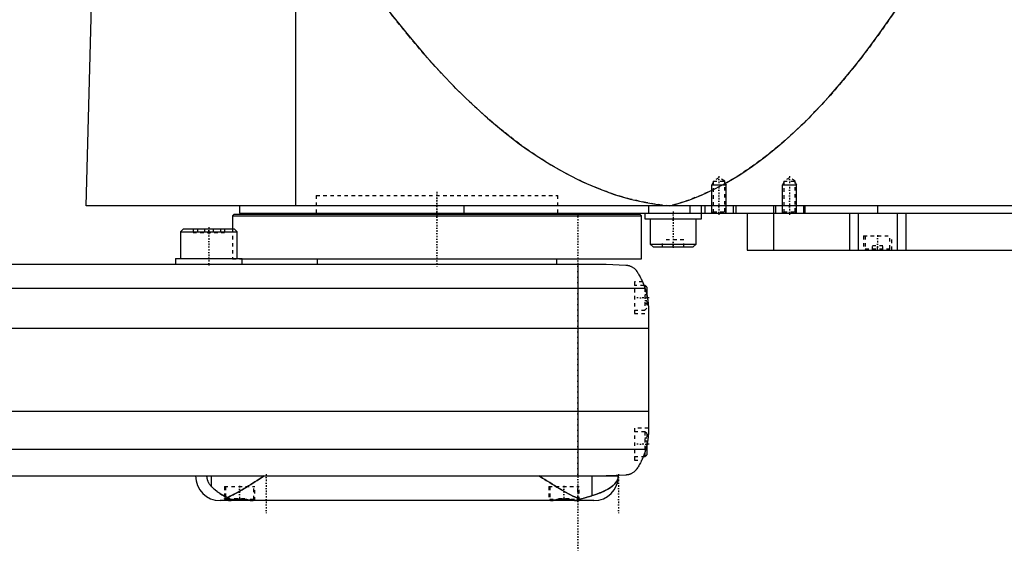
# Model space of a CAD drawing. Extents: x -139 to 702, y -139 to 487.
# Tile 3 of 7: x 282 to 561, y -81 to 69. Entities that reach past the tile are written whole.
import ezdxf

# ---------------------------------------------------------------- set-up
doc = ezdxf.new("R2010")
doc.units = 0
doc.linetypes.add('CENTER', pattern=[1.5, 0.45, -0.5, 0.05, -0.5])
doc.linetypes.add('DASHED', pattern=[2, 1, -1])
for name, color, linetype in [('AM_0', 7, 'CONTINUOUS'), ('AM_10', 7, 'CONTINUOUS'), ('AM_3', 7, 'DASHED'), ('AM_7', 7, 'CENTER')]:
    doc.layers.add(name, color=color, linetype=linetype)

msp = doc.modelspace()

# ---------------------------------------------------------------- linework, layer by layer
at = {"layer": 'AM_0', "color": 7, "linetype": 'CONTINUOUS'}
for p, q in [((360, 16.5), (360, 75.49)), ((300.5, 16.5), (302, 73.35)), ((702, 16.5), (300.5, 16.5)), ((342.5, 14.2), (342, 13.7)), ((342.5, 14.2), (457.5, 14.2)), ((344, 16.5), (344, 14.5)), ((344, 14.5), (698, 14.5)), ((365.75, 14.5), (365.75, 14.2)), ((407.66, 16.5), (407.66, 14.5)), ((434.25, 14.2), (434.25, 14.5)), ((458, 13.7), (457.5, 14.2)), ((459, 14.5), (459, 12.9)), ((460.01, 16.5), (460.01, 14.5)), ((471.73, 16.5), (471.73, 14.5)), ((475, 12.9), (475, 16.5)), ((476, 16.5), (476, 14.5)), ((484, 16.5), (484, 14.5)), ((484.75, 16.5), (484.75, 14.5)), ((488, 14.5), (488, 4)), ((495.5, 16.5), (495.5, 14.5)), ((495.51, 14.5), (495.51, 4)), ((496, 16.5), (496, 14.5)), ((504, 16.5), (504, 14.5)), ((504.35, 16.5), (504.35, 14.5)), ((517, 14.5), (517, 4)), ((519.48, 14.5), (519.48, 4)), ((525, 16.5), (525, 14.5)), ((530.52, 14.5), (530.52, 4)), ((533, 14.5), (533, 4)), ((342, 13.7), (342, 10)), ((342, 13.7), (458, 13.7)), ((458, 1.5), (458, 13.7)), ((459, 12.9), (475, 12.9)), ((460.5, 12.9), (460.5, 5.7)), ((473.5, 5.7), (473.5, 12.9)), ((328.08, 10), (327.28, 9.2)), ((327.28, 9.2), (327.28, 1.6)), ((327.28, 9.2), (343.28, 9.2)), ((328.08, 10), (342.48, 10)), ((343.28, 9.2), (342.48, 10)), ((343.28, 1.6), (343.28, 9.2)), ((460.5, 5.7), (461.3, 4.9)), ((460.5, 5.7), (473.5, 5.7)), ((472.7, 4.9), (473.5, 5.7)), ((461.3, 4.9), (472.7, 4.9)), ((488, 4), (684.3, 4)), ((-58, 0), (448, 0)), ((325.78, 1.6), (325.78, 0)), ((325.78, 1.6), (344.78, 1.6)), ((344.78, 1.5), (344.78, 1.6)), ((344.78, 0), (344.78, 1.5)), ((344.78, 1.5), (458, 1.5)), ((366, 1.5), (366, 0)), ((434, 0), (434, 1.5)), ((440, 0), (440, -60)), ((448, 0), (453.58, -0.25)), ((-69.01, -6.81), (459.01, -6.81)), ((459, -6), (458.72, -6)), ((459.5, -6.5), (459, -6)), ((459, -6), (459, -6.79)), ((459.5, -6.5), (459.5, -8.59)), ((460, -13.03), (460, -46.97)), ((-70, -18.16), (460, -18.16)), ((-70, -41.62), (460, -41.62)), ((-69.24, -52.43), (459.24, -52.43)), ((459.5, -51.41), (459.5, -54)), ((458.53, -54.5), (459, -54.5)), ((459, -53.21), (459, -54.5)), ((459, -54.5), (459.5, -54)), ((-58, -60), (451.5, -60)), ((336.02, -63.01), (336.02, -60)), ((443.98, -65.57), (443.98, -60)), ((453.58, -59.75), (448, -60)), ((444.5, -67), (338.5, -67)), ((340, -66.38), (340, -66.6)), ((340, -66.6), (340.4, -67)), ((340, -66.6), (341.02, -66.6)), ((347.6, -67), (347.61, -66.99)), ((432.39, -66.99), (432.4, -67)), ((439.6, -67), (439.66, -66.94))]:
    msp.add_line(p, q, dxfattribs=at)
for points in [[(385.14, 73.35, 0), (387.39, 70.43, 0), (391.88, 64.83, 0), (396.37, 59.53, 0), (398.61, 56.99, 0), (400.86, 54.53, 0), (405.35, 49.84, 0), (409.84, 45.46, 0), (414.33, 41.38, 0), (418.83, 37.61, 0), (423.32, 34.15, 0), (425.56, 32.53, 0), (427.81, 30.99, 0), (432.3, 28.14, 0), (436.8, 25.59, 0), (441.29, 23.35, 0), (445.78, 21.42, 0), (450.27, 19.79, 0), (452.52, 19.09, 0), (454.77, 18.47, 0), (459.26, 17.45, 0), (463.75, 16.74, 0), (466, 16.5, 0)], [(466, 16.5, 0), (467.81, 17, 0), (471.42, 18.17, 0), (475.04, 19.6, 0), (476.84, 20.41, 0), (478.65, 21.27, 0), (482.26, 23.19, 0), (485.88, 25.36, 0), (489.49, 27.78, 0), (493.11, 30.44, 0), (496.72, 33.35, 0), (498.53, 34.9, 0), (500.33, 36.51, 0), (503.95, 39.92, 0), (507.56, 43.57, 0), (511.17, 47.47, 0), (514.79, 51.62, 0), (518.4, 56.02, 0), (520.21, 58.31, 0), (522.01, 60.66, 0), (525.62, 65.55, 0), (529.24, 70.69, 0), (531.04, 73.35, 0)], [(453.58, -0.25, 0), (453.6, -0.25, 0), (453.63, -0.26, 0), (453.66, -0.26, 0), (453.67, -0.26, 0), (453.69, -0.26, 0), (453.72, -0.26, 0), (453.75, -0.27, 0), (453.77, -0.27, 0), (453.8, -0.27, 0), (453.83, -0.27, 0), (453.85, -0.28, 0), (453.86, -0.28, 0), (453.89, -0.28, 0), (453.92, -0.28, 0), (453.95, -0.29, 0), (453.98, -0.29, 0), (454.01, -0.3, 0), (454.02, -0.3, 0), (454.04, -0.3, 0), (454.06, -0.31, 0), (454.09, -0.31, 0), (454.11, -0.31, 0), (454.12, -0.32, 0), (454.15, -0.32, 0), (454.17, -0.33, 0), (454.19, -0.33, 0), (454.2, -0.33, 0), (454.23, -0.34, 0), (454.26, -0.34, 0), (454.28, -0.35, 0), (454.31, -0.35, 0), (454.34, -0.36, 0), (454.35, -0.36, 0), (454.36, -0.37, 0), (454.39, -0.37, 0), (454.41, -0.38, 0), (454.5, -0.4, 0), (454.65, -0.45, 0), (454.81, -0.51, 0), (454.96, -0.57, 0), (455.04, -0.6, 0), (455.12, -0.64, 0), (455.27, -0.72, 0), (455.43, -0.81, 0), (455.6, -0.91, 0), (455.76, -1.02, 0), (455.92, -1.15, 0), (456, -1.21, 0), (456.08, -1.29, 0), (456.24, -1.44, 0), (456.4, -1.6, 0), (456.48, -1.69, 0)], [(456.48, -1.69, 0), (456.55, -1.8, 0), (456.7, -2.02, 0), (456.85, -2.25, 0), (456.92, -2.37, 0), (457, -2.49, 0), (457.15, -2.74, 0), (457.3, -3, 0), (457.46, -3.27, 0), (457.61, -3.55, 0), (457.76, -3.83, 0), (457.83, -3.98, 0), (457.91, -4.12, 0), (458.05, -4.42, 0), (458.19, -4.72, 0), (458.33, -5.03, 0), (458.46, -5.34, 0), (458.59, -5.66, 0), (458.66, -5.83, 0), (458.72, -5.99, 0), (458.84, -6.32, 0), (458.95, -6.65, 0), (459.01, -6.81, 0)], [(458.32, -5, 0), (458.32, -5, 0), (458.32, -5.01, 0), (458.32, -5.02, 0), (458.33, -5.03, 0), (458.33, -5.04, 0), (458.34, -5.06, 0), (458.36, -5.09, 0), (458.37, -5.13, 0), (458.39, -5.18, 0), (458.42, -5.23, 0), (458.43, -5.26, 0), (458.44, -5.29, 0), (458.47, -5.35, 0), (458.49, -5.42, 0), (458.53, -5.49, 0), (458.56, -5.58, 0), (458.59, -5.66, 0), (458.61, -5.71, 0), (458.63, -5.75, 0), (458.66, -5.85, 0), (458.7, -5.95, 0), (458.72, -6, 0)], [(459.01, -6.81, 0), (459.06, -6.99, 0), (459.17, -7.33, 0), (459.27, -7.68, 0), (459.32, -7.85, 0), (459.36, -8.03, 0), (459.45, -8.37, 0), (459.53, -8.72, 0), (459.6, -9.07, 0), (459.67, -9.42, 0), (459.73, -9.77, 0), (459.76, -9.94, 0), (459.79, -10.12, 0), (459.83, -10.46, 0), (459.88, -10.81, 0), (459.91, -11.15, 0), (459.94, -11.5, 0), (459.96, -11.84, 0), (459.97, -12.01, 0), (459.98, -12.18, 0), (459.99, -12.52, 0), (460, -12.86, 0), (460, -13.03, 0)], [(459.5, -8.59, 0), (459.53, -8.72, 0), (459.59, -8.99, 0), (459.64, -9.26, 0), (459.67, -9.4, 0), (459.69, -9.53, 0), (459.74, -9.8, 0), (459.78, -10.07, 0), (459.82, -10.34, 0), (459.85, -10.62, 0), (459.88, -10.89, 0), (459.9, -11.02, 0), (459.91, -11.15, 0), (459.93, -11.42, 0), (459.95, -11.67, 0), (459.97, -11.91, 0), (459.98, -12.14, 0), (459.99, -12.36, 0), (459.99, -12.47, 0), (459.99, -12.57, 0), (460, -12.76, 0), (460, -12.94, 0), (460, -13.03, 0)], [(459.5, -8.59, 0), (459.53, -8.72, 0), (459.59, -8.99, 0), (459.64, -9.26, 0), (459.67, -9.4, 0), (459.69, -9.53, 0), (459.74, -9.8, 0), (459.78, -10.07, 0), (459.82, -10.34, 0), (459.85, -10.62, 0), (459.88, -10.89, 0), (459.9, -11.02, 0), (459.91, -11.15, 0), (459.93, -11.42, 0), (459.95, -11.67, 0), (459.97, -11.91, 0), (459.98, -12.14, 0), (459.99, -12.36, 0), (459.99, -12.47, 0), (459.99, -12.57, 0), (460, -12.76, 0), (460, -12.94, 0), (460, -13.03, 0)], [(460, -46.97, 0), (460, -47.12, 0), (459.99, -47.42, 0), (459.99, -47.73, 0), (459.98, -47.88, 0), (459.97, -48.03, 0), (459.95, -48.33, 0), (459.93, -48.63, 0), (459.9, -48.92, 0), (459.87, -49.22, 0), (459.84, -49.52, 0), (459.82, -49.68, 0), (459.79, -49.83, 0), (459.75, -50.13, 0), (459.7, -50.44, 0), (459.64, -50.74, 0), (459.58, -51.05, 0), (459.51, -51.35, 0), (459.48, -51.51, 0), (459.44, -51.66, 0), (459.37, -51.97, 0), (459.28, -52.27, 0), (459.24, -52.43, 0)], [(460, -46.97, 0), (460, -47.04, 0), (460, -47.19, 0), (460, -47.37, 0), (459.99, -47.46, 0), (459.99, -47.55, 0), (459.98, -47.75, 0), (459.98, -47.96, 0), (459.96, -48.18, 0), (459.95, -48.43, 0), (459.93, -48.68, 0), (459.91, -48.81, 0), (459.9, -48.95, 0), (459.87, -49.23, 0), (459.84, -49.51, 0), (459.8, -49.81, 0), (459.75, -50.1, 0), (459.7, -50.4, 0), (459.68, -50.54, 0), (459.65, -50.69, 0), (459.59, -50.98, 0), (459.53, -51.27, 0), (459.5, -51.41, 0)], [(460, -46.97, 0), (460, -47.04, 0), (460, -47.19, 0), (460, -47.37, 0), (459.99, -47.46, 0), (459.99, -47.55, 0), (459.98, -47.75, 0), (459.98, -47.96, 0), (459.96, -48.18, 0), (459.95, -48.43, 0), (459.93, -48.68, 0), (459.91, -48.81, 0), (459.9, -48.95, 0), (459.87, -49.23, 0), (459.84, -49.51, 0), (459.8, -49.81, 0), (459.75, -50.1, 0), (459.7, -50.4, 0), (459.68, -50.54, 0), (459.65, -50.69, 0), (459.59, -50.98, 0), (459.53, -51.27, 0), (459.5, -51.41, 0)], [(459.24, -52.43, 0), (459.18, -52.62, 0), (459.06, -53.02, 0), (458.94, -53.4, 0), (458.87, -53.6, 0), (458.8, -53.78, 0), (458.66, -54.16, 0), (458.52, -54.53, 0), (458.37, -54.89, 0), (458.21, -55.24, 0), (458.05, -55.58, 0), (457.97, -55.75, 0), (457.89, -55.91, 0), (457.72, -56.24, 0), (457.56, -56.55, 0), (457.39, -56.85, 0), (457.22, -57.14, 0), (457.05, -57.42, 0), (456.97, -57.56, 0), (456.88, -57.69, 0), (456.72, -57.95, 0), (456.55, -58.19, 0), (456.48, -58.31, 0)], [(458.53, -54.5, 0), (458.51, -54.55, 0), (458.47, -54.65, 0), (458.43, -54.75, 0), (458.41, -54.79, 0), (458.39, -54.84, 0), (458.35, -54.92, 0), (458.31, -55, 0), (458.28, -55.08, 0), (458.25, -55.15, 0), (458.22, -55.21, 0), (458.21, -55.24, 0), (458.2, -55.27, 0), (458.17, -55.32, 0), (458.15, -55.37, 0), (458.13, -55.4, 0), (458.12, -55.44, 0), (458.11, -55.46, 0), (458.1, -55.47, 0), (458.1, -55.48, 0), (458.09, -55.49, 0), (458.09, -55.5, 0), (458.09, -55.5, 0)], [(456.48, -58.31, 0), (456.4, -58.39, 0), (456.26, -58.55, 0), (456.11, -58.69, 0), (456.03, -58.76, 0), (455.95, -58.83, 0), (455.8, -58.95, 0), (455.65, -59.06, 0), (455.49, -59.16, 0), (455.34, -59.25, 0), (455.19, -59.33, 0), (455.11, -59.37, 0), (455.03, -59.4, 0), (454.88, -59.46, 0), (454.74, -59.52, 0), (454.58, -59.57, 0), (454.49, -59.6, 0), (454.46, -59.61, 0), (454.43, -59.61, 0), (454.42, -59.62, 0), (454.41, -59.62, 0), (454.38, -59.63, 0), (454.35, -59.64, 0), (454.32, -59.64, 0), (454.29, -59.65, 0), (454.26, -59.66, 0), (454.25, -59.66, 0), (454.24, -59.66, 0), (454.21, -59.67, 0), (454.18, -59.67, 0), (454.16, -59.68, 0), (454.15, -59.68, 0), (454.12, -59.69, 0), (454.08, -59.69, 0), (454.07, -59.69, 0), (454.05, -59.7, 0), (454.02, -59.7, 0), (453.99, -59.71, 0), (453.96, -59.71, 0), (453.93, -59.71, 0), (453.9, -59.72, 0), (453.88, -59.72, 0), (453.86, -59.72, 0), (453.83, -59.73, 0), (453.8, -59.73, 0), (453.76, -59.73, 0), (453.73, -59.74, 0), (453.7, -59.74, 0), (453.68, -59.74, 0), (453.66, -59.74, 0), (453.63, -59.74, 0), (453.6, -59.75, 0), (453.58, -59.75, 0)], [(334.66, -60, 0), (334.66, -60.02, 0), (334.66, -60.06, 0), (334.66, -60.1, 0), (334.66, -60.12, 0), (334.66, -60.14, 0), (334.66, -60.18, 0), (334.67, -60.22, 0), (334.67, -60.26, 0), (334.67, -60.3, 0), (334.68, -60.34, 0), (334.68, -60.36, 0), (334.68, -60.38, 0), (334.68, -60.42, 0), (334.69, -60.46, 0), (334.69, -60.5, 0), (334.7, -60.53, 0), (334.71, -60.57, 0), (334.71, -60.59, 0), (334.71, -60.61, 0), (334.72, -60.65, 0), (334.73, -60.69, 0), (334.73, -60.7, 0), (334.73, -60.72, 0), (334.74, -60.76, 0), (334.75, -60.8, 0), (334.75, -60.81, 0), (334.76, -60.83, 0), (334.77, -60.87, 0), (334.78, -60.9, 0), (334.79, -60.94, 0), (334.79, -60.97, 0), (334.8, -61.01, 0), (334.81, -61.02, 0), (334.81, -61.04, 0), (334.83, -61.07, 0), (334.84, -61.11, 0), (334.85, -61.14, 0), (334.86, -61.17, 0), (334.87, -61.2, 0), (334.87, -61.22, 0), (334.88, -61.24, 0), (334.89, -61.27, 0), (334.9, -61.3, 0), (334.95, -61.4, 0), (335.02, -61.58, 0), (335.11, -61.75, 0), (335.15, -61.83, 0), (335.19, -61.91, 0), (335.28, -62.06, 0), (335.37, -62.2, 0), (335.47, -62.34, 0), (335.56, -62.47, 0), (335.66, -62.6, 0), (335.71, -62.66, 0), (335.77, -62.72, 0), (335.87, -62.84, 0), (335.97, -62.95, 0), (336.02, -63.01, 0)], [(340.59, -66.1, 0), (340.84, -65.98, 0), (341.37, -65.74, 0), (341.91, -65.47, 0), (342.18, -65.33, 0), (342.46, -65.19, 0), (343.02, -64.89, 0), (343.59, -64.57, 0), (344.17, -64.24, 0), (344.76, -63.9, 0), (345.35, -63.55, 0), (345.65, -63.37, 0), (345.95, -63.19, 0), (346.55, -62.82, 0), (347.15, -62.45, 0), (347.75, -62.07, 0), (348.35, -61.69, 0), (348.95, -61.31, 0), (349.25, -61.12, 0), (349.55, -60.93, 0), (350.13, -60.56, 0), (350.71, -60.18, 0), (351, -60, 0)], [(429, -60, 0), (429.32, -60.21, 0), (429.97, -60.62, 0), (430.64, -61.05, 0), (430.97, -61.26, 0), (431.31, -61.47, 0), (431.98, -61.9, 0), (432.66, -62.33, 0), (433.33, -62.75, 0), (434.01, -63.16, 0), (434.68, -63.57, 0), (435.01, -63.77, 0), (435.35, -63.96, 0), (436, -64.34, 0), (436.65, -64.71, 0), (437.29, -65.06, 0), (437.91, -65.38, 0), (438.52, -65.69, 0), (438.82, -65.83, 0), (439.11, -65.96, 0), (439.69, -66.22, 0), (440.25, -66.44, 0), (440.54, -66.54, 0)], [(443.98, -65.57, 0), (444.41, -65.45, 0), (445.25, -65.18, 0), (446.04, -64.89, 0), (446.41, -64.75, 0), (446.78, -64.6, 0), (447.46, -64.29, 0), (448.09, -63.97, 0), (448.67, -63.63, 0), (449.2, -63.29, 0), (449.67, -62.94, 0), (449.89, -62.76, 0), (450.09, -62.58, 0), (450.46, -62.21, 0), (450.77, -61.84, 0), (451.03, -61.45, 0), (451.21, -61.1, 0), (451.32, -60.78, 0), (451.36, -60.64, 0), (451.37, -60.62, 0), (451.38, -60.57, 0), (451.39, -60.53, 0), (451.39, -60.51, 0), (451.39, -60.49, 0), (451.4, -60.45, 0), (451.41, -60.42, 0), (451.41, -60.38, 0), (451.42, -60.34, 0), (451.42, -60.31, 0), (451.42, -60.29, 0), (451.43, -60.28, 0), (451.43, -60.25, 0), (451.43, -60.21, 0), (451.43, -60.2, 0), (451.43, -60.19, 0), (451.43, -60.19, 0), (451.44, -60.18, 0), (451.44, -60.18, 0), (451.44, -60.18, 0), (451.44, -60.17, 0), (451.44, -60.16, 0), (451.44, -60.16, 0), (451.44, -60.15, 0), (451.44, -60.15, 0), (451.44, -60.15, 0), (451.44, -60.14, 0), (451.44, -60.14, 0), (451.44, -60.13, 0), (451.44, -60.13, 0), (451.44, -60.12, 0), (451.44, -60.12, 0), (451.44, -60.12, 0), (451.44, -60.11, 0), (451.44, -60.11, 0), (451.44, -60.11, 0), (451.44, -60.1, 0), (451.44, -60.1, 0), (451.44, -60.09, 0), (451.44, -60.09, 0), (451.44, -60.09, 0), (451.44, -60.08, 0), (451.44, -60.08, 0), (451.44, -60.07, 0), (451.44, -60.06, 0), (451.44, -60.06, 0), (451.44, -60.06, 0), (451.44, -60.05, 0), (451.44, -60.05, 0), (451.44, -60.04, 0), (451.44, -60.03, 0), (451.44, -60.03, 0), (451.44, -60.02, 0), (451.44, -60.02, 0), (451.44, -60.02, 0), (451.44, -60.01, 0), (451.44, -60, 0), (451.44, -60, 0)], [(336.02, -63.01, 0), (336.12, -63.1, 0), (336.31, -63.3, 0), (336.51, -63.5, 0), (336.62, -63.59, 0), (336.72, -63.69, 0), (336.94, -63.88, 0), (337.17, -64.07, 0), (337.41, -64.26, 0), (337.65, -64.45, 0), (337.91, -64.63, 0), (338.04, -64.72, 0), (338.17, -64.81, 0), (338.43, -64.99, 0), (338.71, -65.16, 0), (338.98, -65.32, 0), (339.26, -65.48, 0), (339.55, -65.63, 0), (339.7, -65.7, 0), (339.84, -65.77, 0), (340.14, -65.91, 0), (340.44, -66.04, 0), (340.59, -66.1, 0)], [(339.7, -66.44, 0), (339.7, -66.42, 0), (339.72, -66.4, 0), (339.75, -66.38, 0), (339.77, -66.38, 0), (339.79, -66.37, 0), (339.85, -66.37, 0), (339.92, -66.37, 0), (340.01, -66.38, 0), (340.11, -66.39, 0), (340.22, -66.41, 0), (340.28, -66.43, 0), (340.34, -66.44, 0), (340.48, -66.47, 0), (340.63, -66.51, 0), (340.79, -66.54, 0), (340.96, -66.59, 0), (341.14, -66.63, 0), (341.24, -66.65, 0), (341.33, -66.67, 0), (341.53, -66.72, 0), (341.74, -66.76, 0), (341.85, -66.78, 0)], [(340.16, -66.76, 0), (340.13, -66.75, 0), (340.08, -66.73, 0), (340.04, -66.71, 0), (340.02, -66.7, 0), (340, -66.69, 0), (339.96, -66.67, 0), (339.92, -66.65, 0), (339.89, -66.63, 0), (339.86, -66.61, 0), (339.83, -66.59, 0), (339.82, -66.58, 0), (339.8, -66.57, 0), (339.78, -66.55, 0), (339.76, -66.53, 0), (339.74, -66.52, 0), (339.73, -66.5, 0), (339.72, -66.48, 0), (339.71, -66.48, 0), (339.71, -66.47, 0), (339.7, -66.45, 0), (339.7, -66.44, 0), (339.7, -66.44, 0)], [(340.59, -66.1, 0), (340.62, -66.12, 0), (340.69, -66.17, 0), (340.75, -66.22, 0), (340.79, -66.25, 0), (340.82, -66.27, 0), (340.89, -66.31, 0), (340.96, -66.36, 0), (341.03, -66.4, 0), (341.1, -66.44, 0), (341.17, -66.48, 0), (341.2, -66.5, 0), (341.24, -66.52, 0), (341.31, -66.56, 0), (341.38, -66.59, 0), (341.45, -66.63, 0), (341.52, -66.66, 0), (341.59, -66.69, 0), (341.63, -66.7, 0), (341.67, -66.72, 0), (341.74, -66.75, 0), (341.81, -66.77, 0), (341.85, -66.78, 0)], [(341.85, -66.78, 0), (341.87, -66.78, 0), (341.93, -66.77, 0), (341.99, -66.76, 0), (342.02, -66.76, 0), (342.05, -66.76, 0), (342.1, -66.75, 0), (342.16, -66.74, 0), (342.22, -66.73, 0), (342.28, -66.73, 0), (342.34, -66.72, 0), (342.37, -66.71, 0), (342.4, -66.71, 0), (342.46, -66.7, 0), (342.52, -66.7, 0), (342.58, -66.69, 0), (342.65, -66.68, 0), (342.71, -66.68, 0), (342.74, -66.67, 0), (342.77, -66.67, 0), (342.83, -66.67, 0), (342.9, -66.66, 0), (342.93, -66.66, 0), (342.96, -66.65, 0), (343.02, -66.65, 0), (343.08, -66.64, 0), (343.12, -66.64, 0), (343.15, -66.64, 0), (343.21, -66.64, 0), (343.27, -66.63, 0), (343.34, -66.63, 0), (343.4, -66.63, 0), (343.47, -66.62, 0), (343.5, -66.62, 0), (343.53, -66.62, 0), (343.59, -66.62, 0), (343.65, -66.62, 0), (343.72, -66.61, 0), (343.78, -66.61, 0), (343.84, -66.61, 0), (343.87, -66.61, 0), (343.91, -66.61, 0), (343.97, -66.61, 0), (344.03, -66.61, 0), (344.09, -66.61, 0), (344.15, -66.61, 0), (344.22, -66.61, 0), (344.25, -66.61, 0), (344.28, -66.61, 0), (344.34, -66.62, 0), (344.41, -66.62, 0), (344.47, -66.62, 0), (344.53, -66.62, 0), (344.6, -66.63, 0), (344.63, -66.63, 0), (344.66, -66.63, 0), (344.72, -66.63, 0), (344.79, -66.64, 0), (344.85, -66.64, 0), (344.91, -66.64, 0), (344.98, -66.65, 0), (345.01, -66.65, 0), (345.04, -66.65, 0), (345.1, -66.66, 0), (345.16, -66.67, 0), (345.2, -66.67, 0), (345.23, -66.67, 0), (345.29, -66.68, 0), (345.35, -66.68, 0), (345.38, -66.69, 0), (345.41, -66.69, 0), (345.47, -66.7, 0), (345.54, -66.7, 0), (345.6, -66.71, 0), (345.66, -66.72, 0), (345.72, -66.73, 0), (345.75, -66.73, 0), (345.78, -66.73, 0), (345.84, -66.74, 0), (345.89, -66.75, 0), (345.95, -66.76, 0), (346.01, -66.76, 0), (346.07, -66.77, 0), (346.1, -66.78, 0), (346.12, -66.78, 0), (346.18, -66.79, 0), (346.24, -66.8, 0), (346.29, -66.81, 0), (346.34, -66.81, 0), (346.4, -66.82, 0), (346.42, -66.83, 0), (346.45, -66.83, 0), (346.5, -66.84, 0), (346.56, -66.85, 0), (346.61, -66.85, 0), (346.66, -66.86, 0), (346.71, -66.87, 0), (346.73, -66.87, 0), (346.76, -66.88, 0), (346.8, -66.89, 0), (346.85, -66.89, 0), (346.9, -66.9, 0), (346.94, -66.91, 0), (346.99, -66.91, 0), (347.01, -66.92, 0), (347.03, -66.92, 0), (347.08, -66.93, 0), (347.12, -66.93, 0), (347.14, -66.94, 0), (347.16, -66.94, 0), (347.2, -66.95, 0), (347.25, -66.95, 0), (347.27, -66.95, 0), (347.29, -66.96, 0), (347.33, -66.96, 0), (347.37, -66.97, 0), (347.41, -66.97, 0), (347.44, -66.98, 0), (347.48, -66.98, 0), (347.5, -66.98, 0), (347.52, -66.98, 0), (347.56, -66.99, 0), (347.59, -66.99, 0), (347.63, -66.99, 0), (347.66, -67, 0), (347.7, -67, 0), (347.71, -67, 0), (347.73, -67, 0), (347.76, -67, 0), (347.79, -67, 0), (347.81, -67, 0)], [(432.19, -67, 0), (432.21, -67, 0), (432.25, -67, 0), (432.29, -67, 0), (432.31, -67, 0), (432.33, -67, 0), (432.37, -66.99, 0), (432.42, -66.99, 0), (432.46, -66.99, 0), (432.51, -66.98, 0), (432.55, -66.98, 0), (432.58, -66.97, 0), (432.6, -66.97, 0), (432.65, -66.97, 0), (432.7, -66.96, 0), (432.75, -66.95, 0), (432.8, -66.95, 0), (432.85, -66.94, 0), (432.88, -66.93, 0), (432.9, -66.93, 0), (432.96, -66.92, 0), (433.01, -66.91, 0), (433.04, -66.91, 0), (433.06, -66.91, 0), (433.12, -66.9, 0), (433.18, -66.89, 0), (433.21, -66.88, 0), (433.24, -66.88, 0), (433.3, -66.87, 0), (433.36, -66.86, 0), (433.42, -66.85, 0), (433.48, -66.84, 0), (433.55, -66.83, 0), (433.58, -66.83, 0), (433.61, -66.82, 0), (433.68, -66.81, 0), (433.75, -66.8, 0), (433.82, -66.79, 0), (433.88, -66.78, 0), (433.95, -66.77, 0), (433.99, -66.76, 0), (434.02, -66.76, 0), (434.1, -66.75, 0), (434.17, -66.74, 0), (434.24, -66.73, 0), (434.31, -66.72, 0), (434.39, -66.71, 0), (434.42, -66.71, 0), (434.46, -66.7, 0), (434.54, -66.7, 0), (434.61, -66.69, 0), (434.69, -66.68, 0), (434.76, -66.67, 0), (434.84, -66.66, 0), (434.88, -66.66, 0), (434.92, -66.66, 0), (434.99, -66.65, 0), (435.07, -66.65, 0), (435.15, -66.64, 0), (435.23, -66.64, 0), (435.3, -66.63, 0), (435.34, -66.63, 0), (435.38, -66.63, 0), (435.46, -66.62, 0), (435.54, -66.62, 0), (435.58, -66.62, 0), (435.62, -66.62, 0), (435.69, -66.62, 0), (435.77, -66.61, 0), (435.81, -66.61, 0), (435.85, -66.61, 0), (435.92, -66.61, 0), (436, -66.61, 0), (436.08, -66.61, 0), (436.15, -66.61, 0), (436.23, -66.61, 0), (436.27, -66.61, 0), (436.31, -66.62, 0), (436.38, -66.62, 0), (436.46, -66.62, 0), (436.54, -66.62, 0), (436.62, -66.63, 0), (436.69, -66.63, 0), (436.73, -66.63, 0), (436.77, -66.64, 0), (436.85, -66.64, 0), (436.93, -66.65, 0), (437, -66.65, 0), (437.08, -66.66, 0), (437.16, -66.66, 0), (437.2, -66.67, 0), (437.24, -66.67, 0), (437.31, -66.68, 0), (437.39, -66.69, 0), (437.46, -66.7, 0), (437.54, -66.7, 0), (437.61, -66.71, 0), (437.65, -66.72, 0), (437.69, -66.72, 0), (437.76, -66.73, 0), (437.83, -66.74, 0), (437.9, -66.75, 0), (437.97, -66.76, 0), (438.05, -66.77, 0), (438.08, -66.77, 0), (438.12, -66.78, 0), (438.18, -66.79, 0), (438.25, -66.8, 0), (438.29, -66.8, 0), (438.32, -66.81, 0), (438.39, -66.82, 0), (438.45, -66.83, 0), (438.48, -66.84, 0), (438.51, -66.84, 0), (438.58, -66.85, 0), (438.64, -66.86, 0), (438.7, -66.87, 0), (438.76, -66.88, 0), (438.82, -66.89, 0), (438.85, -66.89, 0), (438.88, -66.9, 0), (438.93, -66.91, 0), (438.99, -66.91, 0), (439.04, -66.92, 0), (439.1, -66.93, 0), (439.15, -66.94, 0), (439.17, -66.94, 0), (439.2, -66.95, 0), (439.25, -66.95, 0), (439.3, -66.96, 0), (439.33, -66.96, 0)], [(439.33, -66.96, 0), (439.36, -66.96, 0), (439.43, -66.95, 0), (439.5, -66.93, 0), (439.53, -66.92, 0), (439.57, -66.92, 0), (439.64, -66.9, 0), (439.7, -66.88, 0), (439.77, -66.87, 0), (439.84, -66.84, 0), (439.91, -66.82, 0), (439.94, -66.81, 0), (439.97, -66.8, 0), (440.04, -66.78, 0), (440.11, -66.75, 0), (440.18, -66.72, 0), (440.24, -66.69, 0), (440.31, -66.66, 0), (440.34, -66.65, 0), (440.38, -66.63, 0), (440.44, -66.6, 0), (440.51, -66.56, 0), (440.54, -66.54, 0)], [(439.33, -66.96, 0), (439.38, -66.96, 0), (439.48, -66.95, 0), (439.57, -66.95, 0), (439.62, -66.95, 0), (439.66, -66.94, 0), (439.74, -66.94, 0), (439.82, -66.94, 0), (439.89, -66.94, 0), (439.96, -66.93, 0), (440.02, -66.93, 0), (440.05, -66.93, 0), (440.08, -66.93, 0), (440.13, -66.93, 0), (440.17, -66.94, 0), (440.21, -66.94, 0), (440.24, -66.94, 0), (440.26, -66.94, 0), (440.27, -66.95, 0), (440.28, -66.95, 0), (440.29, -66.95, 0), (440.3, -66.96, 0), (440.3, -66.96, 0)], [(440.3, -66.96, 0), (440.3, -66.96, 0), (440.3, -66.97, 0), (440.29, -66.97, 0), (440.29, -66.97, 0), (440.29, -66.97, 0), (440.28, -66.97, 0), (440.27, -66.98, 0), (440.26, -66.98, 0), (440.25, -66.98, 0), (440.24, -66.99, 0), (440.23, -66.99, 0), (440.22, -66.99, 0), (440.21, -66.99, 0), (440.19, -66.99, 0), (440.17, -66.99, 0), (440.15, -67, 0), (440.12, -67, 0), (440.11, -67, 0), (440.1, -67, 0), (440.07, -67, 0), (440.04, -67, 0), (440.03, -67, 0)], [(440.54, -66.54, 0), (440.65, -66.52, 0), (440.88, -66.46, 0), (441.1, -66.41, 0), (441.21, -66.38, 0), (441.32, -66.35, 0), (441.53, -66.3, 0), (441.74, -66.24, 0), (441.95, -66.18, 0), (442.15, -66.12, 0), (442.34, -66.07, 0), (442.44, -66.04, 0), (442.53, -66.01, 0), (442.72, -65.95, 0), (442.9, -65.9, 0), (443.08, -65.84, 0), (443.26, -65.79, 0), (443.42, -65.74, 0), (443.51, -65.71, 0), (443.59, -65.69, 0), (443.75, -65.64, 0), (443.9, -65.6, 0), (443.98, -65.57, 0)]]:
    msp.add_polyline3d(points, dxfattribs=at)
for centre, start, end in [((338.5, -60), 180, 270), ((444.5, -60), 270, 0)]:
    msp.add_arc(centre, 7, start, end, dxfattribs=at)
at = {"layer": 'AM_10', "color": 7, "linetype": 'CONTINUOUS'}
for p, q in [((478.38, 23.16), (478, 22.5)), ((478, 14.5), (478, 22.5)), ((478, 22.5), (482, 22.5)), ((481.62, 23.16), (482, 22.5)), ((482, 14.5), (482, 22.5)), ((498.38, 23.16), (498, 22.5)), ((498, 14.5), (498, 22.5)), ((498, 22.5), (502, 22.5)), ((501.62, 23.16), (502, 22.5)), ((502, 14.5), (502, 22.5))]:
    msp.add_line(p, q, dxfattribs=at)
at = {"layer": 'AM_3', "color": 6, "linetype": 'DASHED'}
for p, q in [((480, 24.5), (478.38, 23.56)), ((478.38, 23.56), (478.38, 14.88)), ((478.38, 23.56), (481.62, 23.56)), ((481.62, 23.56), (480, 24.5)), ((481.62, 14.88), (481.62, 23.56)), ((500, 24.5), (498.38, 23.56)), ((498.38, 23.56), (498.38, 14.88)), ((498.38, 23.56), (501.62, 23.56)), ((501.62, 23.56), (500, 24.5)), ((501.62, 14.88), (501.62, 23.56)), ((365.75, 19.5), (365.75, 14.5)), ((365.75, 19.5), (434.25, 19.5)), ((434.25, 14.5), (434.25, 19.5)), ((478.38, 14.88), (478, 14.5)), ((478.38, 14.88), (481.62, 14.88)), ((482, 14.5), (481.62, 14.88)), ((498.38, 14.88), (498, 14.5)), ((498.38, 14.88), (501.62, 14.88)), ((502, 14.5), (501.62, 14.88)), ((327.28, 9.2), (327.56, 9.2)), ((328.08, 10), (328.33, 10)), ((330.82, 10), (330.82, 9)), ((330.82, 9), (339.74, 9)), ((332.02, 10), (332.02, 9)), ((334.09, 10), (334.09, 9)), ((336.48, 10), (336.48, 9)), ((338.55, 10), (338.55, 9)), ((339.74, 10), (339.74, 9)), ((342, 10), (342, 1.5)), ((464, 4.9), (464, 6.9)), ((470, 6.9), (464, 6.9)), ((467, 4.9), (467, 6.9)), ((470, 4.9), (470, 6.9)), ((521, 8), (521, 4)), ((521, 8), (529, 8)), ((521.5, 8), (521.5, 4.4)), ((528.5, 4.4), (528.5, 8)), ((529, 4), (529, 8)), ((521.5, 4.4), (521.9, 4)), ((521.5, 4.4), (528.5, 4.4)), ((523.5, 4), (523.5, 5.25)), ((526.5, 5.25), (523.5, 5.25)), ((525, 4), (525, 5.25)), ((526.5, 4), (526.5, 5.25)), ((528.1, 4), (528.5, 4.4)), ((342, 1.5), (344.78, 1.5)), ((343.31, 1.6), (343.31, 1.5)), ((458.32, -5), (456, -5)), ((456, -5), (456, -14)), ((458.72, -6), (456, -6)), ((459, -6.79), (459, -13)), ((459.5, -7.77), (459, -7.77)), ((459.5, -8.63), (459, -8.63)), ((459.5, -10.37), (459, -10.37)), ((459.5, -8.59), (459.5, -12.5)), ((456, -13), (459, -13)), ((459.5, -11.23), (459, -11.23)), ((459, -13), (459.5, -12.5)), ((456, -14), (460, -14)), ((460, -46.5), (456, -46.5)), ((456, -46.5), (456, -55.5)), ((459, -47.5), (456, -47.5)), ((459.5, -48), (459, -47.5)), ((459, -47.5), (459, -53.21)), ((459.5, -49.27), (459, -49.27)), ((459.5, -50.13), (459, -50.13)), ((459.5, -48), (459.5, -51.41)), ((459.5, -51.87), (459, -51.87)), ((459.5, -52.73), (459, -52.73)), ((456, -54.5), (458.53, -54.5)), ((456, -55.5), (458.09, -55.5)), ((339.7, -63), (339.7, -66.44)), ((339.7, -63), (348.3, -63)), ((340, -63), (340, -66.38)), ((348, -66.6), (348, -63)), ((348.3, -67), (348.3, -63)), ((431.7, -63), (431.7, -67)), ((431.7, -63), (440.3, -63)), ((432, -63), (432, -66.6)), ((440, -66.6), (440, -63)), ((440.3, -66.96), (440.3, -63)), ((341.02, -66.6), (348, -66.6)), ((342.5, -67), (342.5, -66.5)), ((345.5, -66.5), (342.5, -66.5)), ((344, -67), (344, -66.5)), ((345.5, -67), (345.5, -66.5)), ((347.61, -66.99), (348, -66.6)), ((432, -66.6), (432.39, -66.99)), ((432, -66.6), (440, -66.6)), ((439.6, -67), (432.4, -67)), ((434.5, -67), (434.5, -66.5)), ((437.5, -66.5), (434.5, -66.5)), ((436, -67), (436, -66.5)), ((437.5, -67), (437.5, -66.5)), ((439.66, -66.94), (440, -66.6))]:
    msp.add_line(p, q, dxfattribs=at)
for points in [[(466, 16.5, 0), (463.75, 16.74, 0), (459.26, 17.45, 0), (454.77, 18.47, 0), (452.52, 19.09, 0), (450.27, 19.79, 0), (445.78, 21.42, 0), (441.29, 23.35, 0), (436.8, 25.59, 0), (432.3, 28.14, 0), (427.81, 30.99, 0), (425.56, 32.53, 0), (423.32, 34.15, 0), (418.83, 37.61, 0), (414.33, 41.38, 0), (409.84, 45.46, 0), (405.35, 49.84, 0), (400.86, 54.53, 0), (398.61, 56.99, 0), (396.37, 59.53, 0), (391.88, 64.83, 0), (387.39, 70.43, 0), (385.14, 73.35, 0)], [(531.04, 73.35, 0), (529.24, 70.69, 0), (525.62, 65.55, 0), (522.01, 60.66, 0), (520.21, 58.31, 0), (518.4, 56.02, 0), (514.79, 51.62, 0), (511.17, 47.47, 0), (507.56, 43.57, 0), (503.95, 39.92, 0), (500.33, 36.51, 0), (498.53, 34.9, 0), (496.72, 33.35, 0), (493.11, 30.44, 0), (489.49, 27.78, 0), (485.88, 25.36, 0), (482.26, 23.19, 0), (478.65, 21.27, 0), (476.84, 20.41, 0), (475.04, 19.6, 0), (471.42, 18.17, 0), (467.81, 17, 0), (466, 16.5, 0)], [(458.72, -6, 0), (458.74, -6.04, 0), (458.77, -6.12, 0), (458.8, -6.2, 0), (458.81, -6.24, 0), (458.83, -6.28, 0), (458.86, -6.37, 0), (458.89, -6.46, 0), (458.92, -6.55, 0), (458.95, -6.64, 0), (458.98, -6.74, 0), (459, -6.79, 0), (459.02, -6.84, 0), (459.05, -6.94, 0), (459.08, -7.04, 0), (459.11, -7.15, 0), (459.15, -7.26, 0), (459.18, -7.37, 0), (459.2, -7.42, 0), (459.21, -7.48, 0), (459.25, -7.59, 0), (459.28, -7.71, 0), (459.29, -7.77, 0)], [(458.72, -6, 0), (458.74, -6.05, 0), (458.78, -6.16, 0), (458.82, -6.28, 0), (458.85, -6.34, 0), (458.87, -6.39, 0), (458.91, -6.52, 0), (458.95, -6.65, 0), (459, -6.78, 0), (459.04, -6.92, 0), (459.09, -7.06, 0), (459.11, -7.13, 0), (459.13, -7.21, 0), (459.18, -7.36, 0), (459.22, -7.52, 0), (459.27, -7.67, 0), (459.31, -7.84, 0), (459.36, -8, 0), (459.38, -8.08, 0), (459.4, -8.17, 0), (459.44, -8.33, 0), (459.48, -8.5, 0), (459.5, -8.59, 0)], [(459.29, -7.77, 0), (459.33, -7.9, 0), (459.4, -8.17, 0), (459.47, -8.45, 0), (459.5, -8.59, 0)], [(459.15, -52.73, 0), (459.13, -52.79, 0), (459.1, -52.91, 0), (459.06, -53.02, 0), (459.04, -53.08, 0), (459.03, -53.13, 0), (458.99, -53.24, 0), (458.95, -53.35, 0), (458.92, -53.46, 0), (458.88, -53.56, 0), (458.85, -53.66, 0), (458.83, -53.71, 0), (458.81, -53.76, 0), (458.78, -53.86, 0), (458.74, -53.95, 0), (458.71, -54.04, 0), (458.67, -54.13, 0), (458.64, -54.22, 0), (458.62, -54.26, 0), (458.61, -54.3, 0), (458.58, -54.38, 0), (458.54, -54.46, 0), (458.53, -54.5, 0)], [(459.5, -51.41, 0), (459.49, -51.45, 0), (459.47, -51.52, 0), (459.46, -51.6, 0), (459.45, -51.64, 0), (459.44, -51.67, 0), (459.42, -51.75, 0), (459.4, -51.82, 0), (459.38, -51.9, 0), (459.36, -51.97, 0), (459.35, -52.04, 0), (459.34, -52.08, 0), (459.33, -52.12, 0), (459.31, -52.19, 0), (459.29, -52.26, 0), (459.27, -52.34, 0), (459.25, -52.41, 0), (459.22, -52.48, 0), (459.21, -52.52, 0), (459.2, -52.55, 0), (459.18, -52.63, 0), (459.16, -52.7, 0), (459.15, -52.73, 0)], [(351, -60, 0), (350.71, -60.18, 0), (350.13, -60.56, 0), (349.55, -60.93, 0), (349.25, -61.12, 0), (348.95, -61.31, 0), (348.35, -61.69, 0), (347.75, -62.07, 0), (347.15, -62.45, 0), (346.55, -62.82, 0), (345.95, -63.19, 0), (345.65, -63.37, 0), (345.35, -63.55, 0), (344.76, -63.9, 0), (344.17, -64.24, 0), (343.59, -64.57, 0), (343.02, -64.89, 0), (342.46, -65.19, 0), (342.18, -65.33, 0), (341.91, -65.47, 0), (341.37, -65.74, 0), (340.84, -65.98, 0), (340.59, -66.1, 0)], [(440.54, -66.54, 0), (440.25, -66.44, 0), (439.69, -66.22, 0), (439.11, -65.96, 0), (438.82, -65.83, 0), (438.52, -65.69, 0), (437.91, -65.38, 0), (437.29, -65.06, 0), (436.65, -64.71, 0), (436, -64.34, 0), (435.35, -63.96, 0), (435.01, -63.77, 0), (434.68, -63.57, 0), (434.01, -63.16, 0), (433.33, -62.75, 0), (432.66, -62.33, 0), (431.98, -61.9, 0), (431.31, -61.47, 0), (430.97, -61.26, 0), (430.64, -61.05, 0), (429.97, -60.62, 0), (429.32, -60.21, 0), (429, -60, 0)], [(451.44, -60, 0), (451.44, -60, 0), (451.44, -60, 0), (451.44, -60.01, 0), (451.44, -60.01, 0), (451.44, -60.01, 0), (451.44, -60.01, 0), (451.44, -60.01, 0), (451.44, -60.01, 0), (451.44, -60.02, 0), (451.44, -60.02, 0), (451.44, -60.02, 0), (451.44, -60.02, 0), (451.44, -60.02, 0), (451.44, -60.02, 0), (451.44, -60.03, 0), (451.44, -60.03, 0), (451.44, -60.03, 0), (451.44, -60.03, 0), (451.44, -60.03, 0), (451.44, -60.03, 0), (451.44, -60.04, 0), (451.44, -60.04, 0), (451.44, -60.04, 0), (451.44, -60.04, 0), (451.44, -60.04, 0), (451.44, -60.04, 0), (451.44, -60.04, 0), (451.44, -60.04, 0), (451.44, -60.05, 0), (451.44, -60.05, 0), (451.44, -60.05, 0), (451.44, -60.05, 0), (451.44, -60.05, 0), (451.44, -60.05, 0), (451.44, -60.06, 0), (451.44, -60.06, 0), (451.44, -60.06, 0), (451.44, -60.08, 0), (451.44, -60.09, 0), (451.44, -60.1, 0), (451.44, -60.1, 0), (451.44, -60.11, 0), (451.44, -60.12, 0), (451.44, -60.13, 0), (451.44, -60.13, 0), (451.44, -60.14, 0), (451.44, -60.15, 0), (451.44, -60.16, 0), (451.44, -60.16, 0), (451.44, -60.17, 0), (451.44, -60.18, 0), (451.44, -60.18, 0), (451.43, -60.19, 0), (451.43, -60.19, 0), (451.43, -60.2, 0), (451.43, -60.2, 0), (451.43, -60.21, 0), (451.43, -60.21, 0), (451.43, -60.22, 0), (451.43, -60.24, 0), (451.43, -60.28, 0), (451.42, -60.32, 0), (451.42, -60.36, 0), (451.41, -60.39, 0), (451.41, -60.41, 0), (451.41, -60.43, 0), (451.4, -60.46, 0), (451.39, -60.5, 0), (451.36, -60.63, 0), (451.33, -60.74, 0), (451.3, -60.86, 0), (451.21, -61.09, 0), (451.08, -61.35, 0), (450.9, -61.65, 0), (450.67, -61.97, 0), (450.36, -62.32, 0), (450.17, -62.51, 0), (449.97, -62.7, 0), (449.49, -63.08, 0), (448.95, -63.46, 0), (448.35, -63.82, 0), (447.69, -64.17, 0), (446.97, -64.51, 0), (446.59, -64.67, 0), (446.19, -64.83, 0), (445.35, -65.14, 0), (444.45, -65.43, 0), (443.98, -65.57, 0)], [(340.59, -66.1, 0), (340.43, -66.03, 0), (340.11, -65.89, 0), (339.8, -65.75, 0), (339.65, -65.68, 0), (339.5, -65.6, 0), (339.21, -65.44, 0), (338.92, -65.28, 0), (338.64, -65.12, 0), (338.37, -64.95, 0), (338.11, -64.78, 0), (337.98, -64.69, 0), (337.86, -64.6, 0), (337.61, -64.42, 0), (337.37, -64.24, 0), (337.14, -64.05, 0), (336.92, -63.86, 0), (336.71, -63.68, 0), (336.6, -63.58, 0), (336.5, -63.49, 0), (336.3, -63.29, 0), (336.11, -63.1, 0), (336.02, -63.01, 0)], [(341.85, -66.78, 0), (341.74, -66.76, 0), (341.53, -66.72, 0), (341.33, -66.67, 0), (341.24, -66.65, 0), (341.14, -66.63, 0), (340.96, -66.59, 0), (340.79, -66.54, 0), (340.63, -66.51, 0), (340.48, -66.47, 0), (340.34, -66.44, 0), (340.28, -66.43, 0), (340.22, -66.41, 0), (340.11, -66.39, 0), (340.01, -66.38, 0), (339.92, -66.37, 0), (339.85, -66.37, 0), (339.79, -66.37, 0), (339.77, -66.38, 0), (339.75, -66.38, 0), (339.72, -66.4, 0), (339.7, -66.42, 0), (339.7, -66.44, 0)], [(339.7, -66.44, 0), (339.7, -66.45, 0), (339.71, -66.48, 0), (339.74, -66.51, 0), (339.76, -66.53, 0), (339.78, -66.55, 0), (339.83, -66.59, 0), (339.89, -66.63, 0), (339.97, -66.67, 0), (340.06, -66.72, 0), (340.16, -66.76, 0), (340.21, -66.78, 0), (340.27, -66.8, 0), (340.39, -66.84, 0), (340.52, -66.87, 0), (340.67, -66.91, 0), (340.82, -66.94, 0), (340.98, -66.96, 0), (341.07, -66.97, 0), (341.16, -66.98, 0), (341.34, -66.99, 0), (341.53, -67, 0), (341.63, -67, 0)], [(341.63, -67, 0), (341.58, -67, 0), (341.48, -67, 0), (341.37, -66.99, 0), (341.33, -66.99, 0), (341.28, -66.99, 0), (341.18, -66.98, 0), (341.09, -66.97, 0), (341, -66.96, 0), (340.91, -66.95, 0), (340.82, -66.94, 0), (340.78, -66.93, 0), (340.74, -66.92, 0), (340.66, -66.9, 0), (340.58, -66.89, 0), (340.51, -66.87, 0), (340.44, -66.85, 0), (340.37, -66.83, 0), (340.34, -66.82, 0), (340.31, -66.81, 0), (340.24, -66.79, 0), (340.18, -66.77, 0), (340.16, -66.76, 0)], [(341.85, -66.78, 0), (341.81, -66.77, 0), (341.74, -66.75, 0), (341.67, -66.72, 0), (341.63, -66.7, 0), (341.59, -66.69, 0), (341.52, -66.66, 0), (341.45, -66.63, 0), (341.38, -66.59, 0), (341.31, -66.56, 0), (341.24, -66.52, 0), (341.2, -66.5, 0), (341.17, -66.48, 0), (341.1, -66.44, 0), (341.03, -66.4, 0), (340.96, -66.36, 0), (340.89, -66.31, 0), (340.82, -66.27, 0), (340.79, -66.25, 0), (340.75, -66.22, 0), (340.69, -66.17, 0), (340.62, -66.12, 0), (340.59, -66.1, 0)], [(347.81, -67, 0), (347.79, -67, 0), (347.76, -67, 0), (347.73, -67, 0), (347.71, -67, 0), (347.7, -67, 0), (347.66, -67, 0), (347.63, -66.99, 0), (347.59, -66.99, 0), (347.56, -66.99, 0), (347.52, -66.98, 0), (347.5, -66.98, 0), (347.48, -66.98, 0), (347.44, -66.98, 0), (347.41, -66.97, 0), (347.37, -66.97, 0), (347.33, -66.96, 0), (347.29, -66.96, 0), (347.27, -66.95, 0), (347.25, -66.95, 0), (347.2, -66.95, 0), (347.16, -66.94, 0), (347.14, -66.94, 0), (347.12, -66.93, 0), (347.08, -66.93, 0), (347.03, -66.92, 0), (347.01, -66.92, 0), (346.99, -66.91, 0), (346.94, -66.91, 0), (346.9, -66.9, 0), (346.85, -66.89, 0), (346.8, -66.89, 0), (346.76, -66.88, 0), (346.73, -66.87, 0), (346.71, -66.87, 0), (346.66, -66.86, 0), (346.61, -66.85, 0), (346.56, -66.85, 0), (346.5, -66.84, 0), (346.45, -66.83, 0), (346.42, -66.83, 0), (346.4, -66.82, 0), (346.34, -66.81, 0), (346.29, -66.81, 0), (346.24, -66.8, 0), (346.18, -66.79, 0), (346.12, -66.78, 0), (346.1, -66.78, 0), (346.07, -66.77, 0), (346.01, -66.76, 0), (345.95, -66.76, 0), (345.89, -66.75, 0), (345.84, -66.74, 0), (345.78, -66.73, 0), (345.75, -66.73, 0), (345.72, -66.73, 0), (345.66, -66.72, 0), (345.6, -66.71, 0), (345.54, -66.7, 0), (345.47, -66.7, 0), (345.41, -66.69, 0), (345.38, -66.69, 0), (345.35, -66.68, 0), (345.29, -66.68, 0), (345.23, -66.67, 0), (345.2, -66.67, 0), (345.16, -66.67, 0), (345.1, -66.66, 0), (345.04, -66.65, 0), (345.01, -66.65, 0), (344.98, -66.65, 0), (344.91, -66.64, 0), (344.85, -66.64, 0), (344.79, -66.64, 0), (344.72, -66.63, 0), (344.66, -66.63, 0), (344.63, -66.63, 0), (344.6, -66.63, 0), (344.53, -66.62, 0), (344.47, -66.62, 0), (344.41, -66.62, 0), (344.34, -66.62, 0), (344.28, -66.61, 0), (344.25, -66.61, 0), (344.22, -66.61, 0), (344.15, -66.61, 0), (344.09, -66.61, 0), (344.03, -66.61, 0), (343.97, -66.61, 0), (343.91, -66.61, 0), (343.87, -66.61, 0), (343.84, -66.61, 0), (343.78, -66.61, 0), (343.72, -66.61, 0), (343.65, -66.62, 0), (343.59, -66.62, 0), (343.53, -66.62, 0), (343.5, -66.62, 0), (343.47, -66.62, 0), (343.4, -66.63, 0), (343.34, -66.63, 0), (343.27, -66.63, 0), (343.21, -66.64, 0), (343.15, -66.64, 0), (343.12, -66.64, 0), (343.08, -66.64, 0), (343.02, -66.65, 0), (342.96, -66.65, 0), (342.93, -66.66, 0), (342.9, -66.66, 0), (342.83, -66.67, 0), (342.77, -66.67, 0), (342.74, -66.67, 0), (342.71, -66.68, 0), (342.65, -66.68, 0), (342.58, -66.69, 0), (342.52, -66.7, 0), (342.46, -66.7, 0), (342.4, -66.71, 0), (342.37, -66.71, 0), (342.34, -66.72, 0), (342.28, -66.73, 0), (342.22, -66.73, 0), (342.16, -66.74, 0), (342.1, -66.75, 0), (342.05, -66.76, 0), (342.02, -66.76, 0), (341.99, -66.76, 0), (341.93, -66.77, 0), (341.87, -66.78, 0), (341.85, -66.78, 0)], [(439.33, -66.96, 0), (439.3, -66.96, 0), (439.25, -66.95, 0), (439.2, -66.95, 0), (439.17, -66.94, 0), (439.15, -66.94, 0), (439.1, -66.93, 0), (439.04, -66.92, 0), (438.99, -66.91, 0), (438.93, -66.91, 0), (438.88, -66.9, 0), (438.85, -66.89, 0), (438.82, -66.89, 0), (438.76, -66.88, 0), (438.7, -66.87, 0), (438.64, -66.86, 0), (438.58, -66.85, 0), (438.51, -66.84, 0), (438.48, -66.84, 0), (438.45, -66.83, 0), (438.39, -66.82, 0), (438.32, -66.81, 0), (438.29, -66.8, 0), (438.25, -66.8, 0), (438.18, -66.79, 0), (438.12, -66.78, 0), (438.08, -66.77, 0), (438.05, -66.77, 0), (437.97, -66.76, 0), (437.9, -66.75, 0), (437.83, -66.74, 0), (437.76, -66.73, 0), (437.69, -66.72, 0), (437.65, -66.72, 0), (437.61, -66.71, 0), (437.54, -66.7, 0), (437.46, -66.7, 0), (437.39, -66.69, 0), (437.31, -66.68, 0), (437.24, -66.67, 0), (437.2, -66.67, 0), (437.16, -66.66, 0), (437.08, -66.66, 0), (437, -66.65, 0), (436.93, -66.65, 0), (436.85, -66.64, 0), (436.77, -66.64, 0), (436.73, -66.63, 0), (436.69, -66.63, 0), (436.62, -66.63, 0), (436.54, -66.62, 0), (436.46, -66.62, 0), (436.38, -66.62, 0), (436.31, -66.62, 0), (436.27, -66.61, 0), (436.23, -66.61, 0), (436.15, -66.61, 0), (436.08, -66.61, 0), (436, -66.61, 0), (435.92, -66.61, 0), (435.85, -66.61, 0), (435.81, -66.61, 0), (435.77, -66.61, 0), (435.69, -66.62, 0), (435.62, -66.62, 0), (435.58, -66.62, 0), (435.54, -66.62, 0), (435.46, -66.62, 0), (435.38, -66.63, 0), (435.34, -66.63, 0), (435.3, -66.63, 0), (435.23, -66.64, 0), (435.15, -66.64, 0), (435.07, -66.65, 0), (434.99, -66.65, 0), (434.92, -66.66, 0), (434.88, -66.66, 0), (434.84, -66.66, 0), (434.76, -66.67, 0), (434.69, -66.68, 0), (434.61, -66.69, 0), (434.54, -66.7, 0), (434.46, -66.7, 0), (434.42, -66.71, 0), (434.39, -66.71, 0), (434.31, -66.72, 0), (434.24, -66.73, 0), (434.17, -66.74, 0), (434.1, -66.75, 0), (434.02, -66.76, 0), (433.99, -66.76, 0), (433.95, -66.77, 0), (433.88, -66.78, 0), (433.82, -66.79, 0), (433.75, -66.8, 0), (433.68, -66.81, 0), (433.61, -66.82, 0), (433.58, -66.83, 0), (433.55, -66.83, 0), (433.48, -66.84, 0), (433.42, -66.85, 0), (433.36, -66.86, 0), (433.3, -66.87, 0), (433.24, -66.88, 0), (433.21, -66.88, 0), (433.18, -66.89, 0), (433.12, -66.9, 0), (433.06, -66.91, 0), (433.04, -66.91, 0), (433.01, -66.91, 0), (432.96, -66.92, 0), (432.9, -66.93, 0), (432.88, -66.93, 0), (432.85, -66.94, 0), (432.8, -66.95, 0), (432.75, -66.95, 0), (432.7, -66.96, 0), (432.65, -66.97, 0), (432.6, -66.97, 0), (432.58, -66.97, 0), (432.55, -66.98, 0), (432.51, -66.98, 0), (432.46, -66.99, 0), (432.42, -66.99, 0), (432.37, -66.99, 0), (432.33, -67, 0), (432.31, -67, 0), (432.29, -67, 0), (432.25, -67, 0), (432.21, -67, 0), (432.19, -67, 0)], [(440.54, -66.54, 0), (440.51, -66.56, 0), (440.44, -66.6, 0), (440.38, -66.63, 0), (440.34, -66.65, 0), (440.31, -66.66, 0), (440.24, -66.69, 0), (440.18, -66.72, 0), (440.11, -66.75, 0), (440.04, -66.78, 0), (439.97, -66.8, 0), (439.94, -66.81, 0), (439.91, -66.82, 0), (439.84, -66.84, 0), (439.77, -66.87, 0), (439.7, -66.88, 0), (439.64, -66.9, 0), (439.57, -66.92, 0), (439.53, -66.92, 0), (439.5, -66.93, 0), (439.43, -66.95, 0), (439.36, -66.96, 0), (439.33, -66.96, 0)], [(440.03, -67, 0), (440.04, -67, 0), (440.07, -67, 0), (440.1, -67, 0), (440.11, -67, 0), (440.12, -67, 0), (440.15, -67, 0), (440.17, -66.99, 0), (440.19, -66.99, 0), (440.21, -66.99, 0), (440.22, -66.99, 0), (440.23, -66.99, 0), (440.24, -66.99, 0), (440.25, -66.98, 0), (440.26, -66.98, 0), (440.27, -66.98, 0), (440.28, -66.97, 0), (440.29, -66.97, 0), (440.29, -66.97, 0), (440.29, -66.97, 0), (440.3, -66.97, 0), (440.3, -66.96, 0), (440.3, -66.96, 0)]]:
    msp.add_polyline3d(points, dxfattribs=at)
at = {"layer": 'AM_7', "color": 4, "linetype": 'CENTER'}
for p, q in [((480, 25), (480, 14)), ((500, 25), (500, 14)), ((400, 20.48), (400, -0.98)), ((400, 19.75), (400, 14.25)), ((440, 14.35), (440, -81.35)), ((467, 14.98), (467, 4.42)), ((335.28, 10.5), (335.28, -0.5)), ((525, 8.2), (525, 3.8)), ((460.2, -9.5), (455.8, -9.5)), ((460.2, -51), (455.8, -51)), ((351.5, -59.5), (351.5, -70.5)), ((451.5, -59.5), (451.5, -70.5)), ((344, -62.8), (344, -67.2)), ((436, -62.8), (436, -67.2))]:
    msp.add_line(p, q, dxfattribs=at)

doc.saveas('drawing.dxf')
